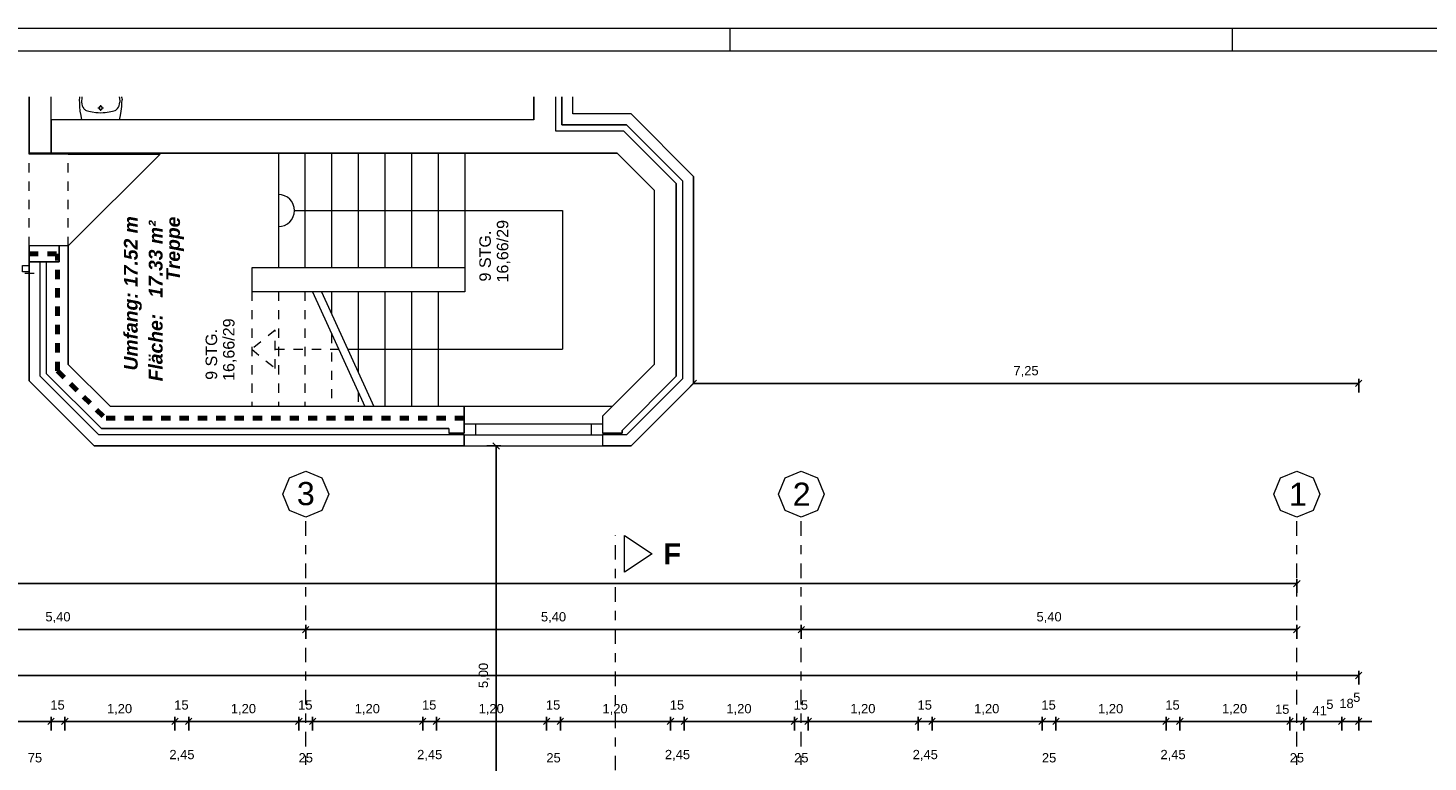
# Model space of a CAD drawing. Header units: metres. Extents: x -45.2 to 14.3, y -31.8 to 10.2.
# Tile 139 of 141: x -13.8 to 1.4, y 2.2 to 10.2. Entities that reach past the tile are written whole.
import ezdxf

# ---------------------------------------------------------------- set-up
doc = ezdxf.new("R2010")
doc.units = ezdxf.units.M
doc.header["$LTSCALE"] = 0.05
for name, pattern in [('Achsen 01', [5.291531, 3.175, -1.058062, 0.352704, -0.705764]), ('gestrichelt - 01', [2, 1, -1]), ('gestrichelt - 02', [4, 2, -2])]:
    doc.linetypes.add(name, pattern=pattern)
doc.layers.get('0').update_dxf_attribs({"lineweight": 25})
doc.layers.add('032_Metallarbeiten-Fenster', color=7, linetype='Continuous', lineweight=13, true_color=0x444444)
doc.layers.add('AV1-Achsen', color=1, linetype='Achsen 01', lineweight=18, true_color=0xff0000)
for name, color, linetype, lineweight in [('AV1-Brandschutzkonzept-Brandschutzkonzept', 7, 'Continuous', 5), ('AV1-Planrahmen', 7, 'Continuous', 9), ('AV1-Schnitt Achsen', 7, 'Achsen 01', 18), ('Bemaßung-Bemaßung', 7, 'Continuous', 9), ('COE_Bestand-allg.', 7, 'Continuous', 9), ('Keine', 7, 'Continuous', 9)]:
    doc.layers.add(name, color=color, linetype=linetype, lineweight=lineweight)
doc.styles.add('Arial', font='arial.ttf')
doc.styles.add('Arial (bold italic)', font='arialbi.ttf')
doc.styles.add('Arial (bold)', font='arialbd.ttf')

# ---------------------------------------------------------------- blocks, each defined once
blk = doc.blocks.new('Group')
at = {"layer": 'AV1-Planrahmen', "color": 7}
for p, q in [((0.1855, 0.4155), (0.1855, 0.4205)), ((0.295, 0.4155), (0.295, 0.4205))]:
    blk.add_line(p, q, dxfattribs=at)
at = {"layer": 'AV1-Planrahmen', "color": 7, "flags": 128}
for points in [[(-0.5945, -0.4205), (-0.5945, 0.4205), (0.5945, 0.4205), (0.5945, -0.4205)], [(-0.5695, -0.4155), (-0.5695, 0.4155), (0.4045, 0.4155), (0.4045, -0.4155)]]:
    blk.add_lwpolyline(points, close=True, dxfattribs=at)

msp = doc.modelspace()

# ---------------------------------------------------------------- linework, layer by layer
at = {"color": 0, "linetype": 'Continuous', "lineweight": 15}
for p, q in [((-6.61, 6.32), (-6.54, 6.39)), ((0.71, 6.39), (0.64, 6.32)), ((-8.76, 5.71), (-8.69, 5.64)), ((0.035, 4.21), (-0.035, 4.14)), ((-10.765, 3.71), (-10.835, 3.64)), ((-10.835, 3.64), (-10.765, 3.71)), ((-5.365, 3.71), (-5.435, 3.64)), ((-5.435, 3.64), (-5.365, 3.71)), ((0.035, 3.71), (-0.035, 3.64)), ((0.71, 3.21), (0.64, 3.14)), ((-13.54, 2.71), (-13.61, 2.64)), ((-13.54, 2.71), (-13.61, 2.64)), ((-13.46, 2.64), (-13.39, 2.71)), ((-13.46, 2.64), (-13.39, 2.71)), ((-12.19, 2.71), (-12.26, 2.64)), ((-12.19, 2.71), (-12.26, 2.64)), ((-12.11, 2.64), (-12.04, 2.71)), ((-12.11, 2.64), (-12.04, 2.71)), ((-10.84, 2.71), (-10.91, 2.64)), ((-10.84, 2.71), (-10.91, 2.64)), ((-10.76, 2.64), (-10.69, 2.71)), ((-10.76, 2.64), (-10.69, 2.71)), ((-9.49, 2.71), (-9.56, 2.64)), ((-9.49, 2.71), (-9.56, 2.64)), ((-9.41, 2.64), (-9.34, 2.71)), ((-9.41, 2.64), (-9.34, 2.71)), ((-8.14, 2.71), (-8.21, 2.64)), ((-8.14, 2.71), (-8.21, 2.64)), ((-8.06, 2.64), (-7.99, 2.71)), ((-8.06, 2.64), (-7.99, 2.71)), ((-6.79, 2.71), (-6.86, 2.64)), ((-6.79, 2.71), (-6.86, 2.64)), ((-6.71, 2.64), (-6.64, 2.71)), ((-6.71, 2.64), (-6.64, 2.71)), ((-5.44, 2.71), (-5.51, 2.64)), ((-5.44, 2.71), (-5.51, 2.64)), ((-5.36, 2.64), (-5.29, 2.71)), ((-5.36, 2.64), (-5.29, 2.71)), ((-4.09, 2.71), (-4.16, 2.64)), ((-4.09, 2.71), (-4.16, 2.64)), ((-4.01, 2.64), (-3.94, 2.71)), ((-4.01, 2.64), (-3.94, 2.71)), ((-2.74, 2.71), (-2.81, 2.64)), ((-2.74, 2.71), (-2.81, 2.64)), ((-2.66, 2.64), (-2.59, 2.71)), ((-2.66, 2.64), (-2.59, 2.71)), ((-1.39, 2.71), (-1.46, 2.64)), ((-1.39, 2.71), (-1.46, 2.64)), ((-1.31, 2.64), (-1.24, 2.71)), ((-1.31, 2.64), (-1.24, 2.71)), ((-0.04, 2.71), (-0.11, 2.64)), ((-0.04, 2.71), (-0.11, 2.64)), ((0.04, 2.64), (0.11, 2.71)), ((0.04, 2.64), (0.11, 2.71)), ((0.525, 2.71), (0.455, 2.64)), ((0.525, 2.71), (0.455, 2.64)), ((0.64, 2.64), (0.71, 2.71))]:
    msp.add_line(p, q, dxfattribs=at)
at = {"color": 0, "linetype": 'ByBlock', "lineweight": -2}
for p, q in [((-6.575, 6.355), (-6.504, 6.355)), ((0.675, 6.355), (0.604, 6.355)), ((-8.725, 5.675), (-8.725, 5.604)), ((0, 4.175), (-0.071, 4.175)), ((-10.8, 3.675), (-10.871, 3.675)), ((-10.8, 3.675), (-10.729, 3.675)), ((-5.4, 3.675), (-5.471, 3.675)), ((-5.4, 3.675), (-5.329, 3.675)), ((0, 3.675), (-0.071, 3.675)), ((0.675, 3.175), (0.604, 3.175)), ((-13.575, 2.675), (-13.646, 2.675)), ((-13.575, 2.675), (-13.646, 2.675)), ((-13.425, 2.675), (-13.354, 2.675)), ((-13.425, 2.675), (-13.354, 2.675)), ((-12.225, 2.675), (-12.296, 2.675)), ((-12.225, 2.675), (-12.296, 2.675)), ((-12.075, 2.675), (-12.004, 2.675)), ((-12.075, 2.675), (-12.004, 2.675)), ((-10.875, 2.675), (-10.946, 2.675)), ((-10.875, 2.675), (-10.946, 2.675)), ((-10.725, 2.675), (-10.654, 2.675)), ((-10.725, 2.675), (-10.654, 2.675)), ((-9.525, 2.675), (-9.596, 2.675)), ((-9.525, 2.675), (-9.596, 2.675)), ((-9.375, 2.675), (-9.304, 2.675)), ((-9.375, 2.675), (-9.304, 2.675)), ((-8.175, 2.675), (-8.246, 2.675)), ((-8.175, 2.675), (-8.246, 2.675)), ((-8.025, 2.675), (-7.954, 2.675)), ((-8.025, 2.675), (-7.954, 2.675)), ((-6.825, 2.675), (-6.896, 2.675)), ((-6.825, 2.675), (-6.896, 2.675)), ((-6.675, 2.675), (-6.604, 2.675)), ((-6.675, 2.675), (-6.604, 2.675)), ((-5.475, 2.675), (-5.546, 2.675)), ((-5.475, 2.675), (-5.546, 2.675)), ((-5.325, 2.675), (-5.254, 2.675)), ((-5.325, 2.675), (-5.254, 2.675)), ((-4.125, 2.675), (-4.196, 2.675)), ((-4.125, 2.675), (-4.196, 2.675)), ((-3.975, 2.675), (-3.904, 2.675)), ((-3.975, 2.675), (-3.904, 2.675)), ((-2.775, 2.675), (-2.846, 2.675)), ((-2.775, 2.675), (-2.846, 2.675)), ((-2.625, 2.675), (-2.554, 2.675)), ((-2.625, 2.675), (-2.554, 2.675)), ((-1.425, 2.675), (-1.496, 2.675)), ((-1.425, 2.675), (-1.496, 2.675)), ((-1.275, 2.675), (-1.204, 2.675)), ((-1.275, 2.675), (-1.204, 2.675)), ((-0.075, 2.675), (-0.146, 2.675)), ((-0.075, 2.675), (-0.146, 2.675)), ((0.075, 2.675), (0.146, 2.675)), ((0.075, 2.675), (0.146, 2.675)), ((0.49, 2.675), (0.419, 2.675)), ((0.49, 2.675), (0.419, 2.675)), ((0.675, 2.675), (0.746, 2.675))]:
    msp.add_line(p, q, dxfattribs=at)
at = {"layer": '032_Metallarbeiten-Fenster'}
msp.add_lwpolyline([(-13.885, 7.64), (-13.815, 7.64), (-13.815, 7.57), (-13.885, 7.57)], close=True, dxfattribs=at)
at = {"layer": 'AV1-Achsen'}
for p, q in [((-10.8, -26.5), (-10.8, 4.9)), ((-5.4, -26.5), (-5.4, 4.9)), ((0, -26.5), (0, 4.9))]:
    msp.add_line(p, q, dxfattribs=at)
at = {"layer": 'AV1-Achsen', "linetype": 'Continuous'}
for points in [[(-10.8, 5.4), (-10.623, 5.327), (-10.55, 5.15), (-10.623, 4.973), (-10.8, 4.9), (-10.977, 4.973), (-11.05, 5.15), (-10.977, 5.327)], [(-5.4, 5.4), (-5.223, 5.327), (-5.15, 5.15), (-5.223, 4.973), (-5.4, 4.9), (-5.577, 4.973), (-5.65, 5.15), (-5.577, 5.327)], [(0, 5.4), (0.177, 5.327), (0.25, 5.15), (0.177, 4.973), (0, 4.9), (-0.177, 4.973), (-0.25, 5.15), (-0.177, 5.327)]]:
    msp.add_lwpolyline(points, close=True, dxfattribs=at)
at = {"layer": 'AV1-Brandschutzkonzept-Brandschutzkonzept', "color": 220, "linetype": 'gestrichelt - 01', "lineweight": 70, "true_color": 0xff00bc}
for p, q in [((-13.815, 7.765), (-13.504, 7.765)), ((-13.504, 6.492), (-13.504, 7.765)), ((-13.504, 6.492), (-12.99, 5.978)), ((-9.075, 5.978), (-12.99, 5.978))]:
    msp.add_line(p, q, dxfattribs=at)
at = {"layer": 'AV1-Schnitt Achsen'}
msp.add_line((-7.425, -26.3), (-7.425, 4.7), dxfattribs=at)
at = {"layer": 'AV1-Schnitt Achsen', "linetype": 'Continuous'}
msp.add_lwpolyline([(-7.325, 4.3), (-7.325, 4.7), (-7.025, 4.5)], close=True, dxfattribs=at)
at = {"layer": 'Bemaßung-Bemaßung', "color": 0, "linetype": 'Continuous', "lineweight": -2}
for p, q in [((-6.575, 6.855), (-6.575, 6.405)), ((-6.504, 6.355), (0.604, 6.355)), ((0.675, 6.255), (0.675, 6.405)), ((-16.054, 2.675), (-13.646, 2.675)), ((-13.646, 2.675), (-13.716, 2.675)), ((-13.575, 2.575), (-13.575, 2.725)), ((-13.575, 2.575), (-13.575, 2.725)), ((-13.575, 2.675), (-13.425, 2.675)), ((-13.425, 2.575), (-13.425, 2.725)), ((-13.425, 2.575), (-13.425, 2.725)), ((-13.354, 2.675), (-12.296, 2.675)), ((-13.354, 2.675), (-13.284, 2.675)), ((-12.296, 2.675), (-12.366, 2.675)), ((-12.225, 2.575), (-12.225, 2.725)), ((-12.225, 2.575), (-12.225, 2.725)), ((-12.225, 2.675), (-12.075, 2.675)), ((-12.075, 2.575), (-12.075, 2.725)), ((-12.075, 2.575), (-12.075, 2.725)), ((-12.004, 2.675), (-10.946, 2.675)), ((-12.004, 2.675), (-11.934, 2.675)), ((-10.946, 2.675), (-11.016, 2.675)), ((-10.875, 2.575), (-10.875, 2.725)), ((-10.875, 2.575), (-10.875, 2.725)), ((-10.875, 2.675), (-10.725, 2.675)), ((-10.725, 2.575), (-10.725, 2.725)), ((-10.725, 2.575), (-10.725, 2.725)), ((-10.654, 2.675), (-9.596, 2.675)), ((-10.654, 2.675), (-10.584, 2.675)), ((-9.596, 2.675), (-9.666, 2.675)), ((-9.525, 2.575), (-9.525, 2.725)), ((-9.525, 2.575), (-9.525, 2.725)), ((-9.525, 2.675), (-9.375, 2.675)), ((-9.375, 2.575), (-9.375, 2.725)), ((-9.375, 2.575), (-9.375, 2.725)), ((-9.304, 2.675), (-8.246, 2.675)), ((-9.304, 2.675), (-9.234, 2.675)), ((-8.246, 2.675), (-8.316, 2.675)), ((-8.175, 2.575), (-8.175, 2.725)), ((-8.175, 2.575), (-8.175, 2.725)), ((-8.175, 2.675), (-8.025, 2.675)), ((-8.025, 2.575), (-8.025, 2.725)), ((-8.025, 2.575), (-8.025, 2.725)), ((-7.954, 2.675), (-6.896, 2.675)), ((-7.954, 2.675), (-7.884, 2.675)), ((-6.896, 2.675), (-6.966, 2.675)), ((-6.825, 2.575), (-6.825, 2.725)), ((-6.825, 2.575), (-6.825, 2.725)), ((-6.825, 2.675), (-6.675, 2.675)), ((-6.675, 2.575), (-6.675, 2.725)), ((-6.675, 2.575), (-6.675, 2.725)), ((-6.604, 2.675), (-5.546, 2.675)), ((-6.604, 2.675), (-6.534, 2.675)), ((-5.546, 2.675), (-5.616, 2.675)), ((-5.475, 2.575), (-5.475, 2.725)), ((-5.475, 2.575), (-5.475, 2.725)), ((-5.475, 2.675), (-5.325, 2.675)), ((-5.325, 2.575), (-5.325, 2.725)), ((-5.325, 2.575), (-5.325, 2.725)), ((-5.254, 2.675), (-4.196, 2.675)), ((-5.254, 2.675), (-5.184, 2.675)), ((-4.196, 2.675), (-4.266, 2.675)), ((-4.125, 2.575), (-4.125, 2.725)), ((-4.125, 2.575), (-4.125, 2.725)), ((-4.125, 2.675), (-3.975, 2.675)), ((-3.975, 2.575), (-3.975, 2.725)), ((-3.975, 2.575), (-3.975, 2.725)), ((-3.904, 2.675), (-2.846, 2.675)), ((-3.904, 2.675), (-3.834, 2.675)), ((-2.846, 2.675), (-2.916, 2.675)), ((-2.775, 2.575), (-2.775, 2.725)), ((-2.775, 2.575), (-2.775, 2.725)), ((-2.775, 2.675), (-2.625, 2.675)), ((-2.625, 2.575), (-2.625, 2.725)), ((-2.625, 2.575), (-2.625, 2.725)), ((-2.554, 2.675), (-1.496, 2.675)), ((-2.554, 2.675), (-2.484, 2.675)), ((-1.496, 2.675), (-1.566, 2.675)), ((-1.425, 2.575), (-1.425, 2.725)), ((-1.425, 2.575), (-1.425, 2.725)), ((-1.425, 2.675), (-1.275, 2.675)), ((-1.275, 2.575), (-1.275, 2.725)), ((-1.275, 2.575), (-1.275, 2.725)), ((-1.204, 2.675), (-0.146, 2.675)), ((-1.204, 2.675), (-1.134, 2.675)), ((-0.146, 2.675), (-0.216, 2.675)), ((-0.075, 2.575), (-0.075, 2.725)), ((-0.075, 2.575), (-0.075, 2.725)), ((-0.075, 2.675), (0.075, 2.675)), ((0.075, 2.575), (0.075, 2.725)), ((0.075, 2.575), (0.075, 2.725)), ((0.146, 2.675), (0.419, 2.675)), ((0.146, 2.675), (0.216, 2.675)), ((0.419, 2.675), (0.349, 2.675)), ((0.49, 2.575), (0.49, 2.725)), ((0.49, 2.575), (0.49, 2.725)), ((0.49, 2.675), (0.675, 2.675)), ((0.675, 2.575), (0.675, 2.725)), ((0.746, 2.675), (0.816, 2.675))]:
    msp.add_line(p, q, dxfattribs=at)
at = {"layer": 'Bemaßung-Bemaßung', "color": 0, "lineweight": -2}
for p, q in [((-8.825, 5.675), (-8.675, 5.675)), ((-8.725, 5.604), (-8.725, 0.746)), ((-39.079, 4.175), (-0.071, 4.175)), ((0, 4.075), (0, 4.225)), ((-10.871, 3.675), (-16.129, 3.675)), ((-10.8, 3.575), (-10.8, 3.725)), ((-10.8, 3.575), (-10.8, 3.725)), ((-5.471, 3.675), (-10.729, 3.675)), ((-5.4, 3.575), (-5.4, 3.725)), ((-5.4, 3.575), (-5.4, 3.725)), ((-0.071, 3.675), (-5.329, 3.675)), ((0, 3.575), (0, 3.725)), ((0.675, 3.075), (0.675, 3.225)), ((-39.754, 3.175), (0.604, 3.175))]:
    msp.add_line(p, q, dxfattribs=at)
at = {"layer": 'COE_Bestand-allg.', "color": 7, "linetype": 'Continuous', "lineweight": 9}
for p, q in [((-13.815, 8.863), (-13.815, 9.475)), ((-13.575, 8.863), (-13.575, 9.475)), ((-13.575, 8.863), (-13.575, 9.475)), ((-13.267, 9.464), (-13.268, 9.442)), ((-13.267, 9.475), (-13.267, 9.464)), ((-13.24, 9.468), (-13.243, 9.418)), ((-13.239, 9.475), (-13.24, 9.468)), ((-12.83, 9.468), (-12.831, 9.475)), ((-12.83, 9.468), (-12.827, 9.418)), ((-12.803, 9.464), (-12.803, 9.475)), ((-12.803, 9.464), (-12.802, 9.442)), ((-8.315, 9.227), (-8.315, 9.475)), ((-8.075, 9.103), (-8.075, 9.475)), ((-8.008, 9.17), (-8.008, 9.475)), ((-7.888, 9.29), (-7.888, 9.475)), ((-13.268, 9.442), (-13.267, 9.405)), ((-13.267, 9.405), (-13.266, 9.371)), ((-13.266, 9.371), (-13.26, 9.321)), ((-13.26, 9.321), (-13.251, 9.272)), ((-13.243, 9.418), (-13.241, 9.398)), ((-13.241, 9.398), (-13.236, 9.379)), ((-13.236, 9.379), (-13.228, 9.362)), ((-13.228, 9.362), (-13.219, 9.347)), ((-13.194, 9.328), (-13.164, 9.319)), ((-13.164, 9.319), (-13.128, 9.312)), ((-13.128, 9.312), (-13.086, 9.306)), ((-13.086, 9.306), (-13.062, 9.304)), ((-13.066, 9.355), (-13.045, 9.355)), ((-13.035, 9.386), (-13.035, 9.365)), ((-13.035, 9.345), (-13.035, 9.323)), ((-13.025, 9.355), (-13.004, 9.355)), ((-13.008, 9.304), (-12.984, 9.306)), ((-12.984, 9.306), (-12.942, 9.312)), ((-12.942, 9.312), (-12.906, 9.319)), ((-12.906, 9.319), (-12.876, 9.328)), ((-12.851, 9.347), (-12.842, 9.362)), ((-12.842, 9.362), (-12.834, 9.379)), ((-12.834, 9.379), (-12.829, 9.398)), ((-12.829, 9.398), (-12.827, 9.418)), ((-12.819, 9.272), (-12.81, 9.321)), ((-12.81, 9.321), (-12.804, 9.371)), ((-12.804, 9.371), (-12.803, 9.405)), ((-12.803, 9.405), (-12.802, 9.442)), ((-8.315, 9.227), (-13.575, 9.227)), ((-13.251, 9.272), (-13.242, 9.227)), ((-12.828, 9.227), (-13.242, 9.227)), ((-13.062, 9.304), (-13.035, 9.303)), ((-13.035, 9.303), (-13.008, 9.304)), ((-12.828, 9.227), (-12.819, 9.272)), ((-7.305, 9.17), (-8.008, 9.17)), ((-7.255, 9.29), (-7.888, 9.29)), ((-7.305, 9.17), (-6.695, 8.56)), ((-7.255, 9.29), (-6.575, 8.61)), ((-7.333, 9.103), (-8.075, 9.103)), ((-7.333, 9.103), (-6.763, 8.532)), ((-13.815, 8.853), (-13.815, 8.863)), ((-7.406, 8.863), (-13.815, 8.863)), ((-13.388, 8.853), (-13.815, 8.853)), ((-13.388, 8.853), (-13.388, 8.863)), ((-13.388, 8.853), (-12.388, 8.853)), ((-12.388, 8.853), (-13.388, 7.853)), ((-11.098, 8.863), (-11.098, 7.613)), ((-10.808, 8.863), (-10.808, 7.613)), ((-10.518, 8.863), (-10.518, 7.613)), ((-10.228, 8.863), (-10.228, 7.613)), ((-9.938, 8.863), (-9.938, 7.613)), ((-9.648, 8.863), (-9.648, 7.613)), ((-9.358, 8.863), (-9.358, 7.613)), ((-9.068, 8.863), (-9.068, 7.613)), ((-7.003, 8.459), (-7.406, 8.863)), ((-6.695, 8.56), (-6.695, 6.405)), ((-6.575, 8.61), (-6.575, 6.355)), ((-7.003, 8.459), (-7.003, 6.562)), ((-6.763, 8.532), (-6.763, 6.433)), ((-10.923, 8.238), (-8.003, 8.238)), ((-8.003, 8.238), (-8.003, 6.728)), ((-13.815, 6.385), (-13.815, 7.853)), ((-13.388, 7.853), (-13.815, 7.853)), ((-13.488, 7.853), (-13.488, 7.678)), ((-13.388, 7.853), (-13.388, 6.562)), ((-13.488, 7.678), (-13.815, 7.678)), ((-13.695, 6.435), (-13.695, 7.678)), ((-13.628, 7.678), (-13.628, 6.463)), ((-9.068, 7.613), (-11.388, 7.613)), ((-11.388, 7.613), (-11.388, 7.353)), ((-9.068, 7.613), (-9.068, 7.353)), ((-9.068, 7.353), (-11.388, 7.353)), ((-10.727, 7.353), (-10.157, 6.103)), ((-10.627, 7.353), (-10.057, 6.103)), ((-10.518, 7.353), (-10.518, 7.113)), ((-10.228, 7.353), (-10.228, 6.476)), ((-9.938, 7.353), (-9.938, 6.103)), ((-9.648, 7.353), (-9.648, 6.103)), ((-9.358, 7.353), (-9.358, 6.103)), ((-10.342, 6.728), (-8.003, 6.728)), ((-13.388, 6.562), (-12.928, 6.103)), ((-7.003, 6.562), (-7.565, 6)), ((-13.695, 6.435), (-13.055, 5.795)), ((-13.628, 6.463), (-13.027, 5.863)), ((-6.763, 6.433), (-7.353, 5.843)), ((-13.815, 6.385), (-13.105, 5.675)), ((-6.695, 6.405), (-7.305, 5.795)), ((-6.575, 6.355), (-7.255, 5.675)), ((-9.075, 6.103), (-12.928, 6.103)), ((-7.462, 6.103), (-9.075, 6.103)), ((-9.075, 6.103), (-9.075, 5.815)), ((-7.565, 6), (-7.565, 5.815)), ((-9.24, 5.863), (-13.027, 5.863)), ((-9.24, 5.863), (-9.24, 5.815)), ((-9.075, 5.815), (-9.24, 5.815)), ((-9.075, 5.915), (-8.95, 5.915)), ((-8.95, 5.915), (-7.69, 5.915)), ((-8.95, 5.915), (-8.95, 5.795)), ((-7.69, 5.915), (-7.565, 5.915)), ((-7.69, 5.915), (-7.69, 5.795)), ((-7.353, 5.815), (-7.565, 5.815)), ((-7.353, 5.843), (-7.353, 5.815)), ((-9.075, 5.675), (-13.105, 5.675)), ((-9.075, 5.795), (-13.055, 5.795)), ((-9.075, 5.795), (-8.95, 5.795)), ((-9.075, 5.795), (-9.075, 5.675)), ((-9.075, 5.675), (-7.565, 5.675)), ((-8.95, 5.795), (-7.69, 5.795)), ((-7.69, 5.795), (-7.565, 5.795)), ((-7.305, 5.795), (-7.565, 5.795)), ((-7.565, 5.795), (-7.565, 5.675)), ((-7.255, 5.675), (-7.565, 5.675))]:
    msp.add_line(p, q, dxfattribs=at)
at = {"layer": 'COE_Bestand-allg.', "color": 7, "linetype": 'gestrichelt - 01', "lineweight": 9}
for p, q in [((-13.815, 7.853), (-13.815, 8.853)), ((-13.388, 7.853), (-13.388, 8.853)), ((-11.388, 7.353), (-11.388, 6.103)), ((-11.098, 7.353), (-11.098, 6.103)), ((-10.808, 7.353), (-10.808, 6.103)), ((-10.518, 6.893), (-10.518, 6.103)), ((-11.133, 6.728), (-10.442, 6.728)), ((-10.228, 6.256), (-10.228, 6.103))]:
    msp.add_line(p, q, dxfattribs=at)
at = {"layer": 'COE_Bestand-allg.', "color": 7, "linetype": 'gestrichelt - 02', "lineweight": 9}
msp.add_line((-15.861, 7.555), (-13.675, 7.555), dxfattribs=at)
at = {"layer": 'COE_Bestand-allg.', "color": 7, "linetype": 'Continuous', "lineweight": 9}
for points in [[(-13.815, 9.475), (-13.815, 8.863), (-13.575, 8.863)], [(-8.315, 9.475), (-8.315, 9.227), (-13.575, 9.227), (-13.575, 8.863), (-7.406, 8.863)], [(-7.406, 8.863), (-7.003, 8.459), (-7.003, 6.562), (-7.565, 6), (-7.565, 5.815), (-7.353, 5.815), (-7.353, 5.843), (-6.763, 6.433), (-6.763, 8.532), (-7.333, 9.103), (-8.075, 9.103), (-8.075, 9.475)], [(-8.008, 9.475), (-8.008, 9.17), (-7.305, 9.17), (-6.695, 8.56), (-6.695, 6.405), (-7.305, 5.795), (-7.565, 5.795), (-7.565, 5.675), (-7.255, 5.675), (-6.575, 6.355)], [(-6.575, 6.355), (-6.575, 8.61), (-7.255, 9.29), (-7.888, 9.29), (-7.888, 9.475)], [(-13.219, 9.347), (-13.213, 9.341), (-13.207, 9.336)], [(-13.207, 9.336), (-13.201, 9.331), (-13.194, 9.328)], [(-13.035, 9.373), (-13.038, 9.372), (-13.042, 9.371), (-13.045, 9.37), (-13.047, 9.368), (-13.05, 9.365), (-13.051, 9.362), (-13.052, 9.358), (-13.053, 9.355), (-13.052, 9.352), (-13.051, 9.348), (-13.05, 9.345), (-13.047, 9.343), (-13.045, 9.34), (-13.042, 9.339), (-13.038, 9.338), (-13.035, 9.337)], [(-13.035, 9.337), (-13.032, 9.338), (-13.028, 9.339), (-13.025, 9.34), (-13.023, 9.343), (-13.02, 9.345), (-13.019, 9.348), (-13.018, 9.352), (-13.017, 9.355), (-13.018, 9.358), (-13.019, 9.362), (-13.02, 9.365), (-13.023, 9.368), (-13.025, 9.37), (-13.028, 9.371), (-13.032, 9.372), (-13.035, 9.373)], [(-12.876, 9.328), (-12.869, 9.331), (-12.863, 9.336)], [(-12.863, 9.336), (-12.857, 9.341), (-12.851, 9.347)], [(-11.098, 8.063), (-11.063, 8.066), (-11.031, 8.076), (-11, 8.092), (-10.974, 8.114), (-10.952, 8.14), (-10.936, 8.171), (-10.926, 8.203), (-10.923, 8.238), (-10.926, 8.272), (-10.936, 8.304), (-10.952, 8.335), (-10.974, 8.361), (-11, 8.383), (-11.031, 8.399), (-11.063, 8.409), (-11.098, 8.413)]]:
    msp.add_lwpolyline(points, dxfattribs=at)
for points in [[(-13.488, 7.678), (-13.488, 7.853), (-13.815, 7.853), (-13.815, 7.678)], [(-9.24, 5.863), (-9.24, 5.815), (-9.075, 5.815), (-9.075, 6.103), (-12.928, 6.103), (-13.388, 6.562), (-13.388, 7.853), (-13.488, 7.853), (-13.488, 7.678), (-13.628, 7.678), (-13.628, 6.463), (-13.027, 5.863)], [(-13.105, 5.675), (-9.075, 5.675), (-9.075, 5.795), (-13.055, 5.795), (-13.695, 6.435), (-13.695, 7.678), (-13.815, 7.678), (-13.815, 6.385)]]:
    msp.add_lwpolyline(points, close=True, dxfattribs=at)
at = {"layer": 'COE_Bestand-allg.', "color": 7, "linetype": 'gestrichelt - 01', "lineweight": 9}
msp.add_lwpolyline([(-11.133, 6.519), (-11.133, 6.936), (-11.388, 6.728)], close=True, dxfattribs=at)
at = {"layer": 'Defpoints', "color": 0, "lineweight": 0}
for p, q in [((-6.575, 6.355), (-6.575, 6.355)), ((0.675, 6.355), (0.675, 6.355)), ((-10.725, 5.675), (-10.725, 5.675)), ((0, 4.175), (0, 4.175)), ((-10.8, 3.675), (-10.8, 3.675)), ((-5.4, 3.675), (-5.4, 3.675)), ((0.675, 3.175), (0.675, 3.175)), ((-13.575, 2.675), (-13.575, 2.675)), ((-13.425, 2.675), (-13.425, 2.675)), ((-12.225, 2.675), (-12.225, 2.675)), ((-12.075, 2.675), (-12.075, 2.675)), ((-10.875, 2.675), (-10.875, 2.675)), ((-10.725, 2.675), (-10.725, 2.675)), ((-9.525, 2.675), (-9.525, 2.675)), ((-9.375, 2.675), (-9.375, 2.675)), ((-8.175, 2.675), (-8.175, 2.675)), ((-8.025, 2.675), (-8.025, 2.675)), ((-6.825, 2.675), (-6.825, 2.675)), ((-6.675, 2.675), (-6.675, 2.675)), ((-5.475, 2.675), (-5.475, 2.675)), ((-5.325, 2.675), (-5.325, 2.675)), ((-4.125, 2.675), (-4.125, 2.675)), ((-3.975, 2.675), (-3.975, 2.675)), ((-2.775, 2.675), (-2.775, 2.675)), ((-2.625, 2.675), (-2.625, 2.675)), ((-1.425, 2.675), (-1.425, 2.675)), ((-1.275, 2.675), (-1.275, 2.675)), ((-0.075, 2.675), (-0.075, 2.675)), ((0.075, 2.675), (0.075, 2.675)), ((0.49, 2.675), (0.49, 2.675)), ((0.675, 2.675), (0.675, 2.675))]:
    msp.add_line(p, q, dxfattribs=at)

# ---------------------------------------------------------------- block references
at = {"layer": 'Keine', "color": 7, "transparency": 33554687, "xscale": 50, "yscale": 50, "zscale": 50}
msp.add_blockref('Group', (-15.45, -10.8), dxfattribs=at)

# ---------------------------------------------------------------- texts
at = {"layer": 'AV1-Achsen', "char_height": 0.252, "attachment_point": 7, "style": 'Arial'}
for s, insert in [('3', (-10.897, 5.026)), ('2', (-5.494, 5.023)), ('1', (-0.085, 5.023))]:
    msp.add_mtext(s, dxfattribs=dict(at, insert=insert))
at = {"layer": 'AV1-Schnitt Achsen', "insert": (-6.904, 4.387), "char_height": 0.227, "attachment_point": 7, "style": 'Arial (bold)'}
msp.add_mtext('F', dxfattribs=at)
at = {"layer": 'Bemaßung-Bemaßung', "color": 0, "lineweight": 9, "insert": (-3.088, 6.425), "char_height": 0.1009, "attachment_point": 7, "style": 'Arial'}
msp.add_mtext('7,25', dxfattribs=at)
at = {"layer": 'Bemaßung-Bemaßung', "color": 0, "attachment_point": 7, "style": 'Arial'}
for s, insert, char_height in [('5,40', (-13.637, 3.745), 0.1009), ('5,40', (-8.237, 3.745), 0.1009), ('5,40', (-2.837, 3.745), 0.1009), ('15', (-13.583, 2.802), 0.1009), ('15', (-12.233, 2.802), 0.1009), ('15', (-10.883, 2.802), 0.1009), ('15', (-9.533, 2.802), 0.1009), ('15', (-8.183, 2.802), 0.1009), ('15', (-6.833, 2.802), 0.1009), ('15', (-5.483, 2.802), 0.1009), ('15', (-4.133, 2.802), 0.1009), ('15', (-2.783, 2.802), 0.1009), ('15', (-1.433, 2.802), 0.1009), ('5', (0.321, 2.809), 0.101), ('18', (0.463, 2.819), 0.1009), ('5', (0.614, 2.886), 0.101), ('1,20', (-12.966, 2.745), 0.1009), ('1,20', (-11.616, 2.745), 0.1009), ('1,20', (-10.266, 2.745), 0.1009), ('1,20', (-8.916, 2.745), 0.1009), ('1,20', (-7.566, 2.745), 0.1009), ('1,20', (-6.216, 2.745), 0.1009), ('1,20', (-4.866, 2.745), 0.1009), ('1,20', (-3.516, 2.745), 0.1009), ('1,20', (-2.166, 2.745), 0.1009), ('1,20', (-0.816, 2.745), 0.1009), ('15', (-0.238, 2.756), 0.1009), ('41', (0.17, 2.742), 0.1009), ('75', (-13.829, 2.227), 0.1009), ('2,45', (-12.286, 2.245), 0.1009), ('25', (-10.878, 2.227), 0.1009), ('2,45', (-9.586, 2.245), 0.1009), ('25', (-8.178, 2.227), 0.1009), ('2,45', (-6.886, 2.245), 0.1009), ('25', (-5.478, 2.227), 0.1009), ('2,45', (-4.186, 2.245), 0.1009), ('25', (-2.778, 2.227), 0.1009), ('2,45', (-1.486, 2.245), 0.1009), ('25', (-0.078, 2.227), 0.1009)]:
    msp.add_mtext(s, dxfattribs=dict(at, insert=insert, char_height=char_height))
at = {"layer": 'Bemaßung-Bemaßung', "color": 0, "insert": (-8.795, 3.038), "char_height": 0.1009, "attachment_point": 7, "rotation": 90, "style": 'Arial'}
msp.add_mtext('5,00', dxfattribs=at)
at = {"layer": 'COE_Bestand-allg.', "color": 7, "attachment_point": 7, "rotation": 90}
for s, insert, char_height, style in [('Umfang: 17.52 m', (-12.586, 6.496), 0.15027, 'Arial (bold italic)'), ('Treppe', (-12.125, 7.471), 0.1503, 'Arial (bold italic)'), ('16,66/29', (-8.569, 7.454), 0.1252, 'Arial'), ('Fläche:   17.33 m²', (-12.358, 6.378), 0.15027, 'Arial (bold italic)'), ('9 STG.', (-8.781, 7.465), 0.1252, 'Arial'), ('16,66/29', (-11.553, 6.382), 0.1252, 'Arial'), ('9 STG.', (-11.764, 6.394), 0.1252, 'Arial')]:
    msp.add_mtext(s, dxfattribs=dict(at, insert=insert, char_height=char_height, style=style))

doc.saveas('drawing.dxf')
